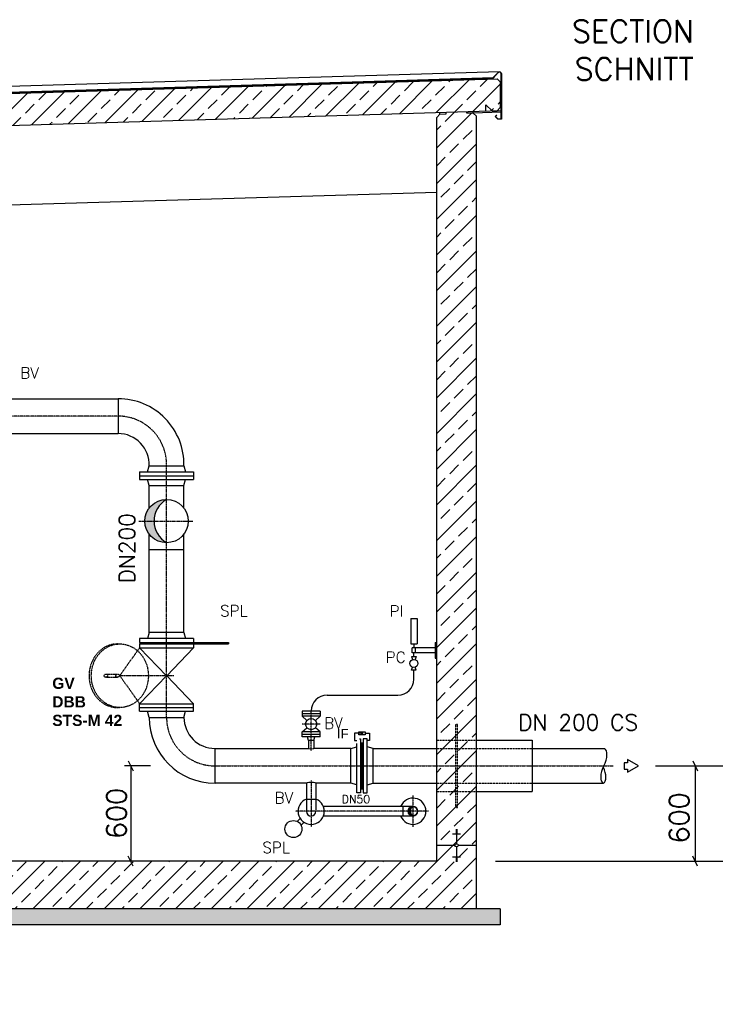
# Model space of a CAD drawing. Header units: millimetres. Extents: x -197187 to 231260338, y -45270 to 70505.
# Tile 75 of 85: x 78611 to 82989, y 8737 to 14931. Entities that reach past the tile are written whole.
import ezdxf
from ezdxf.enums import TextEntityAlignment as Align

# ---------------------------------------------------------------- set-up
doc = ezdxf.new("R2010")
doc.units = ezdxf.units.MM
doc.header["$LTSCALE"] = 0.5
for name, pattern in [('DASHDOT', [1, 0.5, -0.25, 0, -0.25]), ('DOT', [0.25, 0, -0.25]), ('HIDDEN', [0.375, 0.25, -0.125])]:
    doc.linetypes.add(name, pattern=pattern)
for name, color, linetype in [('21', 7, 'Continuous'), ('4', 7, 'Continuous'), ('41', 7, 'Continuous'), ('42', 7, 'Continuous'), ('8', 7, 'Continuous'), ('BEMAßUNG', 7, 'Continuous'), ('Beschriftung', 7, 'Continuous'), ('P-MU050ENTL', 7, 'Continuous'), ('P-MU150AUSL', 7, 'Continuous'), ('P-MU150EINL', 7, 'Continuous'), ('P-MU200AUSL', 7, 'Continuous'), ('P-MU200EINL', 7, 'Continuous')]:
    doc.layers.add(name, color=color, linetype=linetype)
doc.styles.add('LBB3.5M1000', font='isocp.shx', dxfattribs={"height": 3.5})
doc.styles.add('ROMANS', font='ROMANS', dxfattribs={"height": 0.2})

msp = doc.modelspace()

# ---------------------------------------------------------------- hatches: boundary and pattern name
at = {"lineweight": 5}
h = msp.add_hatch(dxfattribs=at)
h.set_pattern_fill('ANSI33', color=256, scale=25)
h.set_pattern_definition([(45, (102977.92, 14314.77), (-112.2532, 112.2532), []), (45, (103090.18, 14314.77), (-112.2532, 112.2532), [79.375, -39.6875])])
h.paths.add_polyline_path([(81635.78, 14539.136), (81615.789, 14558.536), (70605.838, 14228.238), (70585.847, 14207.638), (70585.847, 14046.9), (70605.838, 14027.5), (70635.78, 14028.398), (70675.78, 14069.598), (70675.78, 14029.598), (81615.789, 14357.798), (81635.78, 14378.398)])
h = msp.add_hatch(dxfattribs=at)
h.set_pattern_fill('ANSI33', color=256, scale=25)
h.set_pattern_definition([(45, (102252.92, 11568.5), (-112.2532, 112.2532), []), (45, (102365.18, 11568.5), (-112.2532, 112.2532), [79.375, -39.6875])])
h.paths.add_polyline_path([(81485.78, 9636.898), (81235.78, 9636.898), (81235.78, 14316.398), (81255.771, 14336.998), (81295.753, 14338.197), (81295.453, 14348.188), (81425.507, 14352.09), (81425.807, 14342.099), (81465.789, 14343.298), (81485.78, 14323.898)])
h.paths.add_polyline_path([(81235.78, 9636.898), (81485.78, 9636.898), (81485.78, 9336.898), (77750.78, 9336.898), (77750.78, 8836.898), (76750.78, 8836.898), (76750.78, 9336.898), (70735.78, 9336.898), (70735.78, 14001.398), (70755.771, 14021.998), (70795.753, 14023.197), (70795.453, 14033.188), (70925.507, 14037.09), (70925.807, 14027.099), (70965.789, 14028.298), (70985.78, 14008.898), (70985.78, 9636.898), (76970.78, 9636.898), (76970.78, 9606.898), (77000.78, 9606.898), (77000.78, 9136.898), (77500.78, 9136.898), (77500.78, 9606.898), (77530.78, 9606.898), (77530.78, 9636.898)])
h = msp.add_hatch(color=256)
h.dxf.hatch_style = 1
h.paths.add_polyline_path([(79456.905, 11776.898), (79399.28, 11776.898, 0.41421356), (79535.78, 11640.398, -0.26814402)])
h.paths.add_polyline_path([(79535.78, 11913.398), (79535.78, 11913.398, 0.41421356), (79399.28, 11776.898), (79456.905, 11776.898, -0.26814402)])
h = msp.add_hatch(dxfattribs=at)
h.set_pattern_fill('NET3', color=256, angle=90)
h.set_pattern_definition([(90, (77350.4745, 54801.515), (-3.175, 2e-16), []), (150, (77350.4745, 54801.515), (-1.5875, -2.74963066), []), (210, (77350.4745, 54801.515), (1.5875, -2.74963066), [])])
h.paths.add_polyline_path([(80756.78, 10236.898), (80756.78, 10092.032), (80773.78, 10092.032), (80773.78, 10236.898)])
h.paths.add_polyline_path([(80756.78, 10381.764), (80756.78, 10236.898), (80773.78, 10236.898), (80773.78, 10381.764)])
h = msp.add_hatch(color=256)
h.dxf.hatch_style = 1
h.paths.add_polyline_path([(81068.891, 9951.348), (81055.63, 9951.348, 0.41421356), (81085.78, 9921.198, -0.26100836)])
h.paths.add_polyline_path([(81085.78, 9981.498, 0.41421356), (81055.63, 9951.348), (81068.891, 9951.348, -0.26100836)])
at = {"layer": 'Beschriftung', "lineweight": 5}
h = msp.add_hatch(dxfattribs=at)
h.set_pattern_fill('BETON_UNBEWEHRT', color=256, scale=200, angle=90, pattern_type=2)
h.set_pattern_definition([(135, (96877.923, 54498.937), (-35.35534, -35.35534), [25, -12.5])])
h.paths.add_polyline_path([(77750.78, 9336.898), (81635.78, 9336.898), (81635.78, 9236.898), (77750.78, 9236.898)])
h.paths.add_polyline_path([(76750.78, 8836.898), (77750.78, 8836.898), (77750.78, 8736.898), (76750.78, 8736.898)])
h.paths.add_polyline_path([(70585.78, 9336.898), (76750.78, 9336.898), (76750.78, 9236.898), (70585.78, 9236.898)])

# ---------------------------------------------------------------- linework, layer by layer
for p, q in [((81630.421, 14602.648), (70585.847, 14271.305)), ((70605.838, 14228.238), (81615.789, 14558.536)), ((81592.742, 14564.848), (80842.28, 14542.334)), ((80842.28, 14540.333), (81590.803, 14562.789)), ((81615.789, 14558.536), (81635.78, 14539.136)), ((80842.28, 14542.334), (70585.847, 14234.641)), ((70585.847, 14232.64), (80842.28, 14540.333)), ((81635.78, 14539.136), (81635.78, 14378.398)), ((81545.847, 14355.7), (81545.847, 14395.7)), ((81545.847, 14395.7), (81585.847, 14356.9)), ((81635.78, 14378.398), (81615.789, 14357.798)), ((70675.78, 14029.598), (81640.78, 14358.548)), ((81235.78, 14316.398), (81255.771, 14336.998)), ((81235.78, 9636.898), (81235.78, 14316.398)), ((81255.771, 14336.998), (81255.471, 14346.989)), ((81255.771, 14336.998), (81295.753, 14338.197)), ((81295.753, 14338.197), (81295.453, 14348.188)), ((81425.807, 14342.099), (81425.507, 14352.09)), ((81465.789, 14343.298), (81425.807, 14342.099)), ((81465.789, 14343.298), (81465.489, 14353.289)), ((81640.78, 14348.548), (81465.789, 14343.298)), ((81465.789, 14343.298), (81485.78, 14323.898)), ((81485.78, 9336.898), (81485.78, 14323.898)), ((81585.847, 14356.9), (81615.789, 14357.798)), ((70985.78, 13538.898), (81235.78, 13846.398)), ((80756.78, 10381.764), (80773.78, 10381.764)), ((80756.78, 10092.032), (80773.78, 10092.032)), ((81335.78, 9808.392), (81385.78, 9808.392)), ((81355.78, 9836.551), (81365.78, 9836.551)), ((81355.78, 9833.031), (81365.78, 9833.031)), ((81355.78, 9829.511), (81365.78, 9829.511)), ((81355.78, 9825.991), (81365.78, 9825.991)), ((81355.78, 9822.472), (81365.78, 9822.472)), ((81355.78, 9818.952), (81365.78, 9818.952)), ((81355.78, 9815.432), (81365.78, 9815.432)), ((81355.78, 9811.912), (81365.78, 9811.912)), ((81360.78, 9836.898), (81360.78, 9747.25)), ((81350.427, 9736.898), (81235.78, 9736.898)), ((81360.78, 9726.545), (81360.78, 9636.898)), ((81485.78, 9736.898), (81371.132, 9736.898)), ((81335.78, 9665.404), (81385.78, 9665.404)), ((81235.78, 9636.898), (77530.78, 9636.898)), ((81355.78, 9661.884), (81365.78, 9661.884)), ((81355.78, 9658.364), (81365.78, 9658.364)), ((81355.78, 9654.844), (81365.78, 9654.844)), ((81355.78, 9651.324), (81365.78, 9651.324)), ((81355.78, 9647.804), (81365.78, 9647.804)), ((81355.78, 9644.284), (81365.78, 9644.284)), ((81355.78, 9640.764), (81365.78, 9640.764)), ((81355.78, 9637.245), (81365.78, 9637.245)), ((81635.78, 9336.898), (77750.78, 9336.898)), ((81635.78, 9336.898), (81635.78, 9236.898)), ((81635.78, 9236.898), (77750.78, 9236.898))]:
    msp.add_line(p, q)
msp.add_lwpolyline([(81606.638, 14322.087), (81620.78, 14307.945), (81640.78, 14307.945), (81640.78, 14590.653, 0.67907867), (81623.501, 14597.509), (81590.803, 14562.789), (81540.825, 14561.29), (81540.765, 14563.289), (81589.915, 14564.763), (81622.045, 14598.88, -0.67907867), (81642.78, 14590.653), (81642.78, 14305.945), (81619.952, 14305.945), (81603.81, 14322.087), (81612.295, 14330.572), (81613.709, 14329.158)], format="xyb", close=True)
for points in [[(80732.78, 10066.898), (80732.78, 10406.898), (80756.78, 10406.898), (80756.78, 10066.898)], [(80797.78, 10066.898), (80797.78, 10406.898), (80773.78, 10406.898), (80773.78, 10066.898)]]:
    msp.add_lwpolyline(points, close=True)
for points in [[(80785.528, 10441.768), (80811.952, 10441.768), (80811.952, 10397.221), (80797.78, 10397.221)], [(80732.78, 10117.166), (80694.78, 10127.348), (80694.78, 10346.448), (80732.78, 10356.63)], [(80797.78, 10117.166), (80835.78, 10127.348), (80835.78, 10346.448), (80797.78, 10356.63)]]:
    msp.add_lwpolyline(points)
msp.add_circle((81360.78, 9736.898), 10.353)
at = {"layer": '21', "linetype": 'Continuous', "ltscale": 10}
msp.add_line((81092.06, 10781.998), (81092.06, 10838.848), dxfattribs=at)
at = {"layer": '41', "linetype": 'Continuous', "ltscale": 10}
for p, q in [((81072.06, 11163.848), (81112.06, 11163.848)), ((81072.06, 11163.848), (81072.06, 11003.848)), ((81112.06, 11163.848), (81112.06, 11003.848)), ((81072.06, 11003.848), (81112.06, 11003.848)), ((81082.06, 10948.848), (81082.06, 10978.848)), ((81225.78, 10978.848), (81082.06, 10978.848)), ((81092.06, 11003.848), (81092.06, 10978.848)), ((81102.06, 10948.848), (81102.06, 10978.848)), ((81225.78, 11013.848), (81225.78, 10913.848)), ((81225.78, 11013.848), (81235.78, 11013.848)), ((81077.06, 10923.848), (81107.06, 10923.848)), ((81077.06, 10923.848), (81083.74, 10904.923)), ((81077.06, 10923.848), (81083.74, 10904.923)), ((81225.78, 10948.848), (81082.06, 10948.848)), ((81092.06, 10923.848), (81092.06, 10948.848)), ((81107.06, 10923.848), (81100.381, 10904.923)), ((81225.78, 10913.848), (81235.78, 10913.848)), ((81077.06, 10838.848), (81083.74, 10857.773)), ((81107.06, 10838.848), (81100.38, 10857.773)), ((81107.06, 10838.848), (81077.06, 10838.848)), ((80545.78, 10681.998), (80992.06, 10681.998)), ((80503.28, 10580.448), (80388.28, 10580.448)), ((80388.28, 10580.448), (80388.28, 10548.448)), ((80503.28, 10564.448), (80388.28, 10564.448)), ((80503.28, 10548.448), (80388.28, 10548.448)), ((80388.28, 10548.448), (80419.141, 10522.149)), ((80503.28, 10548.448), (80472.419, 10522.149)), ((80503.28, 10580.448), (80503.28, 10548.448)), ((80388.28, 10450.448), (80419.141, 10476.747)), ((80503.28, 10450.448), (80472.419, 10476.747)), ((80503.28, 10450.448), (80388.28, 10450.448)), ((80388.28, 10418.448), (80388.28, 10450.448)), ((80503.28, 10434.448), (80388.28, 10434.448)), ((80503.28, 10418.448), (80388.28, 10418.448)), ((80428.93, 10396.448), (80423.035, 10418.448)), ((80462.63, 10396.448), (80468.525, 10418.448)), ((80503.28, 10418.448), (80503.28, 10450.448)), ((80462.63, 10396.448), (80428.93, 10396.448)), ((80428.93, 10396.448), (80428.93, 10346.448)), ((80462.63, 10396.448), (80462.63, 10346.448))]:
    msp.add_line(p, q, dxfattribs=at)
at = {"layer": '41', "linetype": 'DASHDOT', "ltscale": 10}
for p, q in [((80445.78, 10331.628), (80445.78, 10580.448)), ((80503.28, 10499.448), (80388.28, 10499.448))]:
    msp.add_line(p, q, dxfattribs=at)
at = {"layer": '41', "linetype": 'Continuous', "ltscale": 10}
for centre, radius in [((81092.06, 10881.348), 25), ((80445.78, 10499.448), 35)]:
    msp.add_circle(centre, radius, dxfattribs=at)
for centre, start, end in [((80992.06, 10781.998), 270, 0), ((80545.78, 10581.998), 90, 180)]:
    msp.add_arc(centre, 100, start, end, dxfattribs=at)
msp.add_ellipse((80445.78, 10346.448), major_axis=(-16.85, 0), ratio=0.1011454, start_param=0, end_param=3.14159265, dxfattribs=at)
at = {"layer": 'BEMAßUNG', "linetype": 'Continuous', "ltscale": 10}
for p, q in [((79434.466, 10236.898), (79271.813, 10236.898)), ((79294.804, 10268.148), (79326.054, 10205.648)), ((79310.429, 10236.898), (79310.429, 9636.898)), ((82613.296, 10236.898), (83095.025, 10236.898)), ((82846.73, 10268.148), (82877.98, 10205.648)), ((82862.355, 10236.898), (82862.355, 9636.898)), ((79326.054, 9605.648), (79294.804, 9668.148)), ((82877.98, 9605.648), (82846.73, 9668.148)), ((81606.817, 9636.898), (83121.509, 9636.898))]:
    msp.add_line(p, q, dxfattribs=at)
at = {"layer": 'P-MU050ENTL', "linetype": 'Continuous', "ltscale": 10}
for p, q in [((80415.63, 10127.348), (80415.63, 9951.348)), ((80475.93, 10127.348), (80475.93, 9951.348)), ((80415.63, 10027.348), (80475.93, 10027.348)), ((81085.78, 9981.498), (80522.573, 9981.498)), ((81021.78, 9981.498), (81021.78, 9921.198)), ((81085.78, 9921.198), (80522.573, 9921.198)), ((80376.397, 9906.713), (80357.432, 9887.748)), ((80401.146, 9881.965), (80382.181, 9863))]:
    msp.add_line(p, q, dxfattribs=at)
at = {"layer": 'P-MU050ENTL', "linetype": 'DASHDOT', "ltscale": 10}
for p, q in [((80445.78, 10144.293), (80445.78, 9853.302)), ((81085.78, 10049.394), (81085.78, 9853.302)), ((81183.826, 9951.348), (80346.382, 9951.348))]:
    msp.add_line(p, q, dxfattribs=at)
at = {"layer": 'P-MU050ENTL', "linetype": 'Continuous', "ltscale": 10}
for centre, radius in [((81085.78, 9951.348), 30.15), ((80334.057, 9839.625), 53.5)]:
    msp.add_circle(centre, radius, dxfattribs=at)
for centre, radius, start, end in [((80445.78, 9951.348), 82.5, 111.4355583, 68.5644417), ((81085.78, 9951.348), 82.5, 201.4355583, 158.5644417), ((81104.246, 9951.348), 35.356, 121.4867232, 238.5132768), ((81085.78, 9951.348), 30.15, 270, 90), ((80445.78, 9951.348), 30.15, 179.6599611, 182.5365722), ((80445.78, 9951.348), 30.15, 182.5365722, 0)]:
    msp.add_arc(centre, radius, start, end, dxfattribs=at)
at = {"layer": 'P-MU200AUSL', "linetype": 'HIDDEN', "ltscale": 10}
for p, q in [((81355.78, 9974.948), (81355.78, 10498.848)), ((81355.78, 10498.848), (81365.78, 10498.848)), ((81365.78, 9974.948), (81365.78, 10498.848)), ((81235.78, 10398.848), (81485.78, 10398.848)), ((81235.78, 10074.948), (81485.78, 10074.948)), ((81355.78, 9974.948), (81365.78, 9974.948))]:
    msp.add_line(p, q, dxfattribs=at)
at = {"layer": 'P-MU200AUSL', "ltscale": 100}
for p, q in [((80694.78, 10127.348), (80694.78, 10346.448)), ((81485.78, 10398.848), (81835.78, 10398.848)), ((81835.78, 10398.848), (81835.78, 10074.948)), ((81485.78, 10074.948), (81835.78, 10074.948))]:
    msp.add_line(p, q, dxfattribs=at)
at = {"layer": 'P-MU200EINL'}
for p, q in [((78557.361, 12546.448), (79230.944, 12546.448)), ((79230.944, 12546.448), (79230.944, 12327.348)), ((78557.361, 12327.348), (79230.944, 12327.348)), ((79426.23, 10541.898), (79645.33, 10541.898))]:
    msp.add_line(p, q, dxfattribs=at)
at = {"layer": 'P-MU200EINL', "linetype": 'DASHDOT', "ltscale": 10}
for p, q in [((79231.001, 12436.898), (78557.361, 12436.898)), ((79535.78, 10541.898), (79535.78, 12123.898)), ((79361.917, 11776.898), (79700.26, 11776.898)), ((79227.333, 11003.898), (79241.752, 11003.898)), ((79365.78, 10979.898), (79241.752, 10803.898)), ((79153.903, 10813.898), (79228.572, 10813.898)), ((79153.903, 10793.898), (79228.572, 10793.898)), ((79581.997, 10803.898), (79241.752, 10803.898)), ((79241.752, 10803.898), (79365.78, 10627.898)), ((79227.333, 10603.898), (79241.752, 10603.898)), ((79840.78, 10236.898), (82345.919, 10236.898))]:
    msp.add_line(p, q, dxfattribs=at)
at = {"layer": 'P-MU200EINL', "linetype": 'Continuous', "ltscale": 10}
for p, q in [((79365.78, 12085.898), (79365.78, 12037.898)), ((79365.78, 12085.898), (79705.78, 12085.898)), ((79416.048, 12085.898), (79426.23, 12123.898)), ((79426.23, 12123.898), (79645.33, 12123.898)), ((79645.33, 12123.898), (79655.512, 12085.898)), ((79705.78, 12085.898), (79705.78, 12037.898)), ((79365.78, 12061.898), (79705.78, 12061.898)), ((79365.78, 12037.898), (79705.78, 12037.898)), ((79426.23, 11999.898), (79416.048, 12037.898)), ((79645.33, 11999.898), (79655.512, 12037.898)), ((79426.23, 11858.329), (79426.23, 11999.898)), ((79426.23, 11999.898), (79645.33, 11999.898)), ((79645.33, 11858.329), (79645.33, 11999.898)), ((79426.23, 11075.898), (79426.23, 11695.467)), ((79645.33, 11075.898), (79645.33, 11695.467)), ((79426.23, 11598.898), (79645.33, 11598.898)), ((79705.78, 11037.898), (79365.78, 11037.898)), ((79365.78, 11037.898), (79365.78, 11013.898)), ((79426.23, 11075.898), (79416.048, 11037.898)), ((79645.33, 11075.898), (79426.23, 11075.898)), ((79645.33, 11075.898), (79655.512, 11037.898)), ((79705.78, 11037.898), (79705.78, 11013.898)), ((79365.78, 11013.898), (79705.78, 11013.898)), ((79365.78, 11003.898), (79365.78, 10979.898)), ((79365.78, 11003.898), (79705.78, 11003.898)), ((79365.78, 10979.898), (79705.78, 10979.898)), ((79534.795, 10803.898), (79365.78, 10979.898)), ((79395.445, 11013.898), (79395.445, 11003.898)), ((79705.78, 10979.898), (79536.765, 10803.898)), ((79705.78, 11013.898), (79925.78, 11013.898)), ((79705.78, 11003.898), (79705.78, 10979.898)), ((79705.78, 11003.898), (79925.78, 11003.898)), ((79925.78, 11013.898), (79925.78, 11003.898)), ((79365.78, 10627.898), (79534.795, 10803.898)), ((79536.765, 10803.898), (79705.78, 10627.898)), ((79365.78, 10603.898), (79365.78, 10627.898)), ((79365.78, 10627.898), (79705.78, 10627.898)), ((79365.78, 10603.898), (79705.78, 10603.898)), ((79365.78, 10579.898), (79365.78, 10603.898)), ((79705.78, 10603.898), (79705.78, 10627.898)), ((79705.78, 10579.898), (79705.78, 10603.898)), ((79365.78, 10579.898), (79705.78, 10579.898)), ((79426.23, 10541.898), (79416.048, 10579.898)), ((79426.23, 10541.876), (79426.23, 10541.876)), ((79645.33, 10541.898), (79655.512, 10579.898)), ((79645.33, 10541.883), (79645.33, 10541.883)), ((79840.78, 10127.348), (79840.78, 10346.448)), ((79840.78, 10346.448), (80428.93, 10346.448)), ((80694.78, 10346.448), (80462.63, 10346.448)), ((80835.78, 10346.448), (81235.78, 10346.448)), ((81835.78, 10346.448), (82291.295, 10346.448)), ((80415.63, 10127.348), (79840.78, 10127.348)), ((80694.78, 10127.348), (80475.93, 10127.348)), ((80835.78, 10127.348), (81235.78, 10127.348)), ((81835.78, 10127.348), (82284.471, 10127.348))]:
    msp.add_line(p, q, dxfattribs=at)
at = {"layer": 'P-MU200EINL', "linetype": 'HIDDEN', "ltscale": 10}
for p, q in [((81235.78, 10346.448), (81835.78, 10346.448)), ((81235.78, 10127.348), (81835.78, 10127.348))]:
    msp.add_line(p, q, dxfattribs=at)
at = {"layer": 'P-MU200EINL', "linetype": 'Continuous', "ltscale": 10}
msp.add_lwpolyline([(82505.129, 10236.898), (82435.847, 10276.898), (82435.847, 10256.898), (82415.847, 10256.898), (82415.847, 10216.898), (82435.847, 10216.898), (82435.847, 10196.898), (82505.129, 10236.898)], close=True, dxfattribs=at)
msp.add_circle((79535.78, 11776.898), 136.5, dxfattribs=at)
for centre, radius, start, end in [((79230.944, 12131.898), 414.55, 358.8942361, 90), ((79230.944, 12131.898), 195.45, 357.6541611, 90), ((79614.456, 11776.898), 157.551, 119.9583414, 240.0416586), ((79840.78, 10541.898), 414.55, 180, 270), ((79840.78, 10541.898), 195.45, 180, 270)]:
    msp.add_arc(centre, radius, start, end, dxfattribs=at)
at = {"layer": 'P-MU200EINL', "linetype": 'DASHDOT', "ltscale": 10}
for centre, start, end in [((79230.944, 12131.898), 358.4969881, 90), ((79840.78, 10541.898), 180, 270)]:
    msp.add_arc(centre, 305, start, end, dxfattribs=at)
for centre, major_axis, ratio, start_param, end_param in [((79227.333, 10803.898), (0, 200), 0.89764582, 0, 3.14159265), ((79153.903, 10803.898), (10.728, 0), 0.93215746, -1.57079633, 4.71238898), ((79227.333, 10803.898), (10.728, 0), 0.93215746, -1.57079633, 4.71238898)]:
    msp.add_ellipse(centre, major_axis=major_axis, ratio=ratio, start_param=start_param, end_param=end_param, dxfattribs=at)
msp.add_ellipse((79241.752, 10803.898), major_axis=(0, 200), ratio=0.89764582, dxfattribs=at)
at = {"layer": 'P-MU200EINL', "linetype": 'Continuous', "ltscale": 10}
for centre, major_axis, ratio, start_param, end_param in [((82246.142, 10258.271), (45.153, 88.176), 0.47209395, 4.71238898, 6.28318531), ((82329.397, 10215.639), (-45.153, -88.176), 0.47209395, 4.71238898, 6.28318531), ((82239.092, 10215.639), (45.153, -88.176), 0.47209395, 0, 1.48959212), ((80445.78, 10127.348), (-30.15, 0), 0.18529353, 3.14159265, 6.28318531)]:
    msp.add_ellipse(centre, major_axis=major_axis, ratio=ratio, start_param=start_param, end_param=end_param, dxfattribs=at)

# ---------------------------------------------------------------- texts
at = {"layer": '4', "linetype": 'Continuous', "ltscale": 10, "style": 'ROMANS'}
for s, p in [('SECTION', (82086.971, 14788.17)), ('SCHNITT', (82103.647, 14550.583))]:
    msp.add_text(s, height=140, dxfattribs=at).set_placement(p)
at = {"layer": '42', "linetype": 'Continuous', "ltscale": 10, "style": 'ROMANS'}
for s, p in [('PI', (80939.991, 11175.532)), ('PC', (80914.949, 10884.962))]:
    msp.add_text(s, height=70, dxfattribs=at).set_placement(p)
msp.add_text('BV', height=70, rotation=360, dxfattribs=at).set_placement((80527.28, 10470.175))
at = {"layer": '8', "linetype": 'Continuous', "insert": (56756.999, 10250.985), "char_height": 70, "width": 889.91962, "attachment_point": 1, "style": 'ROMANS'}
msp.add_mtext('\\pi64.96;PRODUCT PIPE\\P\\pi4.9598;PRODUKTENROHR\\P\\pi358.29;mm', dxfattribs=at)
at = {"layer": 'BEMAßUNG', "linetype": 'Continuous', "ltscale": 10, "style": 'ROMANS'}
for p in [(79220.136, 9776.784), (82761.622, 9748.788)]:
    msp.add_text('600', height=125, rotation=90, dxfattribs=at).set_placement(p, align=Align.MIDDLE_LEFT)
at = {"layer": 'P-MU050ENTL', "linetype": 'Continuous', "ltscale": 10, "style": 'ROMANS'}
msp.add_text('BV', height=70, rotation=360, dxfattribs=at).set_placement((80215.976, 10000.441))
at = {"layer": 'P-MU050ENTL', "linetype": 'DOT', "ltscale": 10, "style": 'ROMANS'}
msp.add_text('DN50', height=50, dxfattribs=at).set_placement((80638.863, 10002.336))
at = {"layer": 'P-MU050ENTL', "linetype": 'Continuous', "ltscale": 10, "style": 'ROMANS'}
msp.add_text('SPL', height=70, dxfattribs=at).set_placement((80138.273, 9688.009))
at = {"layer": 'P-MU150AUSL', "linetype": 'Continuous', "ltscale": 10, "style": 'ROMANS'}
msp.add_text('DN 200 CS', height=100, dxfattribs=at).set_placement((81748.865, 10459.953))
at = {"layer": 'P-MU150EINL', "linetype": 'Continuous', "ltscale": 10, "style": 'ROMANS'}
msp.add_text('DN200', height=100, rotation=90, dxfattribs=at).set_placement((79336.906, 11384.836))
at = {"layer": 'P-MU200EINL', "linetype": 'Continuous', "ltscale": 10, "style": 'ROMANS'}
for s, p in [('BV', (78615.206, 12673.629)), ('SPL', (79872.982, 11176.935))]:
    msp.add_text(s, height=70, dxfattribs=at).set_placement(p)
at = {"layer": 'P-MU200EINL', "linetype": 'Continuous', "ltscale": 10, "insert": (78816.482, 10791.36), "char_height": 70, "width": 491.56785, "attachment_point": 1, "style": 'ROMANS'}
msp.add_mtext('{\\fArial|b1|i0|c0|p34;GV\\PDBB\\PSTS-M 42}', dxfattribs=at)

# ---------------------------------------------------------------- next in the draw order: texts
at = {"layer": 'Beschriftung', "insert": (80607.283, 10469.283), "char_height": 60, "width": 111.95845, "attachment_point": 1, "style": 'LBB3.5M1000', "bg_fill": 2}
msp.add_mtext('{\\fArial|b0|i0|c0|p34;\\C256;IF}', dxfattribs=at)

# ---------------------------------------------------------------- next in the draw order: hatches: boundary and pattern name
h = msp.add_hatch(color=256)
h.dxf.hatch_style = 1
h.paths.add_polyline_path([(80771.527, 10441.768), (80762.156, 10436.357), (80762.156, 10447.178)])

# ---------------------------------------------------------------- next in the draw order: linework, layer by layer
msp.add_lwpolyline([(80765.28, 10441.768), (80718.607, 10441.768), (80718.607, 10397.221), (80732.78, 10397.221)])
for points in [[(80745.032, 10432.777), (80745.032, 10450.759), (80785.528, 10450.759), (80785.528, 10432.777)], [(80771.527, 10441.768), (80762.156, 10436.357), (80762.156, 10447.178)]]:
    msp.add_lwpolyline(points, close=True)

doc.saveas('drawing.dxf')
